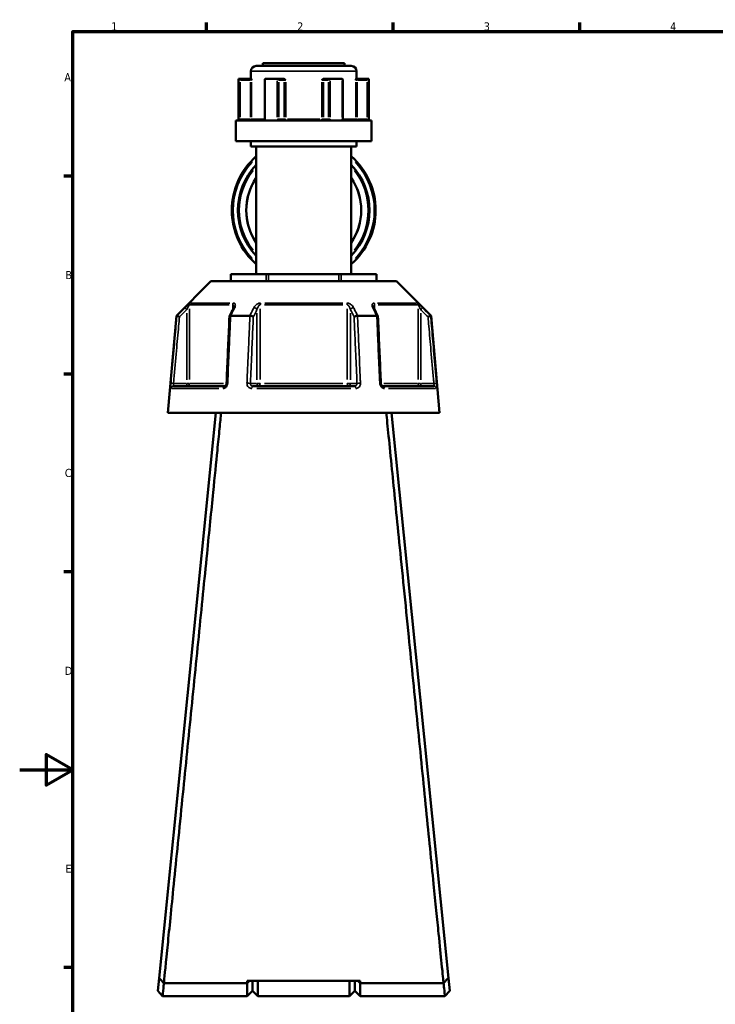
# Model space of a CAD drawing. Header units: millimetres. Extents: x 0 to 893, y 0 to 988.
# Tile 2 of 20: x 0 to 261, y 209 to 578. Entities that reach past the tile are written whole.
import ezdxf

# ---------------------------------------------------------------- set-up
doc = ezdxf.new("R2010")
doc.units = ezdxf.units.MM
for name, color, linetype, lineweight in [('Border (ANSI)', 7, 'Continuous', 70), ('Visible (ANSI)', 7, 'Continuous', 50), ('Visible Narrow (ANSI)', 7, 'Continuous', 35)]:
    doc.layers.add(name, color=color, linetype=linetype, lineweight=lineweight)
doc.styles.add('Note Text (ANSI)', font='tahoma.ttf')

# ---------------------------------------------------------------- blocks, each defined once
blk = doc.blocks.new('Borders Default Border')
at = {"layer": 'Border (ANSI)'}
for p, q in [((70.08, 574), (70.08, 577.45)), ((140.17, 574), (140.17, 577.45)), ((210.25, 574), (210.25, 577.45)), ((20, 519.75), (16.55, 519.75)), ((20, 445.5), (16.55, 445.5)), ((20, 371.25), (16.55, 371.25)), ((20, 222.75), (16.55, 222.75))]:
    blk.add_line(p, q, dxfattribs=at)
at = {"layer": 'Border (ANSI)', "flags": 128}
for points in [[(20, 20), (20, 574), (821, 574), (821, 20), (20, 20)], [(0, 297), (20, 297), (10, 302.77), (10, 291.23), (20, 297)]]:
    blk.add_lwpolyline(points, dxfattribs=at)
at = {"layer": 'Border (ANSI)', "char_height": 3.05, "attachment_point": 7, "style": 'Note Text (ANSI)'}
for s, insert in [('1', (34.35, 574.4)), ('2', (104.2, 574.4)), ('3', (174.26, 574.34)), ('4', (244.23, 574.4)), ('A', (16.78, 555.35)), ('B', (17.15, 481.1)), ('C', (16.95, 406.8)), ('D', (16.96, 332.6)), ('E', (17.21, 258.35))]:
    blk.add_mtext(s, dxfattribs=dict(at, insert=insert))

msp = doc.modelspace()

# ---------------------------------------------------------------- linework, layer by layer
at = {"layer": 'Visible (ANSI)'}
for p, q in [((91.338, 562.08), (121.938, 562.08)), ((91.338, 562.08), (91.338, 561.08)), ((121.938, 562.08), (121.938, 561.08)), ((86.788, 559.08), (86.788, 556.28)), ((88.788, 561.08), (124.488, 561.08)), ((126.488, 559.08), (126.488, 556.28)), ((82.138, 556.28), (82.272, 556.28)), ((82.138, 556.28), (82.138, 540.68)), ((86.602, 556.28), (82.272, 556.28)), ((82.278, 556.277), (82.775, 555.78)), ((86.963, 556.28), (86.602, 556.28)), ((91.989, 556.03), (91.989, 541.18)), ((92.238, 556.28), (96.672, 556.28)), ((98.837, 556.28), (96.672, 556.28)), ((99.076, 556.28), (98.837, 556.28)), ((114.439, 556.28), (114.2, 556.28)), ((116.604, 556.28), (114.439, 556.28)), ((116.604, 556.28), (121.038, 556.28)), ((121.287, 541.18), (121.287, 556.03)), ((126.674, 556.28), (126.313, 556.28)), ((131.004, 556.28), (126.674, 556.28)), ((130.501, 555.78), (130.998, 556.277)), ((131.004, 556.28), (131.138, 556.28)), ((131.138, 556.28), (131.138, 540.68)), ((81.138, 540.68), (132.138, 540.68)), ((81.138, 540.68), (81.138, 532.88)), ((132.138, 540.68), (132.138, 532.88)), ((81.138, 532.88), (132.138, 532.88)), ((86.788, 532.88), (86.788, 530.88)), ((126.488, 532.88), (126.488, 530.88)), ((86.788, 530.88), (126.488, 530.88)), ((88.788, 530.88), (88.788, 482.98)), ((124.488, 530.88), (124.488, 482.98)), ((71.823, 480.38), (58.823, 467.38)), ((71.823, 480.38), (141.453, 480.38)), ((79.253, 482.98), (79.387, 482.98)), ((79.253, 480.38), (79.253, 482.98)), ((79.387, 482.98), (92.579, 482.98)), ((92.579, 482.98), (93.445, 482.98)), ((93.445, 482.98), (119.831, 482.98)), ((119.831, 482.98), (120.697, 482.98)), ((120.697, 482.98), (133.889, 482.98)), ((133.889, 482.98), (134.023, 482.98)), ((134.023, 482.98), (134.023, 480.38)), ((141.453, 480.38), (154.453, 467.38)), ((58.823, 467.38), (55.638, 430.98)), ((58.823, 467.38), (59.004, 467.38)), ((79.217, 467.38), (86.425, 467.38)), ((126.851, 467.38), (134.059, 467.38)), ((154.272, 467.38), (154.453, 467.38)), ((154.453, 467.38), (157.638, 430.98)), ((57.809, 440.98), (76.941, 440.98)), ((87.506, 440.98), (125.77, 440.98)), ((136.335, 440.98), (155.467, 440.98)), ((73.638, 430.98), (52.318, 218.849)), ((55.638, 430.98), (157.638, 430.98)), ((160.958, 218.849), (139.638, 430.98)), ((52.318, 218.849), (51.838, 214.071)), ((161.438, 214.071), (160.958, 218.849)), ((54.127, 216.946), (54.127, 216.945)), ((85.388, 216.946), (54.133, 216.946)), ((127.888, 217.806), (85.388, 217.806)), ((86.287, 217.806), (85.388, 216.946)), ((85.388, 216.946), (85.388, 217.806)), ((85.388, 212.08), (85.388, 216.946)), ((87.388, 217.806), (87.388, 214.08)), ((87.388, 214.08), (87.388, 217.806)), ((89.388, 217.806), (89.388, 212.08)), ((123.888, 212.08), (123.888, 217.806)), ((125.888, 214.08), (125.888, 217.806)), ((125.888, 217.806), (125.888, 214.08)), ((127.888, 216.946), (126.989, 217.806)), ((127.888, 217.806), (127.888, 216.946)), ((127.888, 216.946), (127.888, 212.08)), ((159.143, 216.946), (127.888, 216.946)), ((159.149, 216.945), (159.149, 216.946)), ((53.638, 212.08), (51.838, 214.07)), ((53.638, 212.08), (85.388, 212.08)), ((87.388, 214.08), (85.388, 212.08)), ((87.388, 214.08), (89.388, 212.08)), ((89.388, 212.08), (123.888, 212.08)), ((125.888, 214.08), (123.888, 212.08)), ((125.888, 214.08), (127.888, 212.08)), ((127.888, 212.08), (159.638, 212.08)), ((161.438, 214.07), (159.638, 212.08))]:
    msp.add_line(p, q, dxfattribs=at)
for centre, radius, start, end in [((88.788, 559.08), 2, 90, 180), ((124.488, 559.08), 2, 0, 90), ((106.638, 506.93), 27, 131.38467, 228.61533), ((106.638, 506.93), 27, 311.38467, 48.61533), ((106.638, 506.93), 24.689, 136.30256, 223.69744), ((106.638, 506.93), 24.689, 316.30256, 43.69744), ((106.638, 506.93), 21.6, 145.72956, 214.27044), ((106.638, 506.93), 21.6, 325.72956, 34.27044)]:
    msp.add_arc(centre, radius, start, end, dxfattribs=at)
for centre, major_axis, ratio, start_param, end_param in [((92.489, 555.78), (-0.433, 0.433), 0.5773503, 5.8664565, 6.8067841), ((96.923, 555.78), (0.433, -0.433), 0.5773503, 1.0471976, 2.5111239), ((116.353, 555.78), (-0.433, -0.433), 0.5773503, 3.7720614, 5.2359878), ((120.787, 555.78), (0.433, 0.433), 0.5773503, 5.7595865, 6.6999141), ((6000.816, -11004.012), (197.434, -16192.869), 0.5090208, 3.9187026, 3.9189559), ((-5713.838, -10859.456), (195.814, 15988.843), 0.5090604, 5.5058481, 5.5061046)]:
    msp.add_ellipse(centre, major_axis=major_axis, ratio=ratio, start_param=start_param, end_param=end_param, dxfattribs=at)
for points in [[(82.272, 556.28), (82.274, 556.28), (82.276, 556.279), (82.278, 556.277)], [(92.195, 556.277), (92.209, 556.279), (92.224, 556.28), (92.238, 556.28)], [(96.672, 556.28), (96.688, 556.28), (96.705, 556.279), (96.721, 556.277)], [(116.555, 556.277), (116.571, 556.279), (116.588, 556.28), (116.604, 556.28)], [(121.038, 556.28), (121.052, 556.28), (121.067, 556.279), (121.081, 556.277)], [(130.998, 556.277), (131, 556.279), (131.002, 556.28), (131.004, 556.28)], [(59.004, 467.38), (59.005, 467.38), (59.006, 467.38), (59.006, 467.379)], [(79.196, 467.379), (79.203, 467.38), (79.21, 467.38), (79.217, 467.38)], [(86.425, 467.38), (86.433, 467.38), (86.441, 467.38), (86.448, 467.379)], [(126.828, 467.379), (126.835, 467.38), (126.843, 467.38), (126.851, 467.38)], [(134.059, 467.38), (134.066, 467.38), (134.073, 467.38), (134.08, 467.379)], [(154.27, 467.379), (154.27, 467.38), (154.271, 467.38), (154.272, 467.38)], [(54.133, 216.946), (54.131, 216.946), (54.129, 216.946), (54.127, 216.945)], [(159.149, 216.945), (159.147, 216.946), (159.145, 216.946), (159.143, 216.946)]]:
    msp.add_open_spline(points, degree=3, dxfattribs=at)
for points, knots in [([(86.963, 556.28), (86.974, 556.28), (86.986, 556.263), (87.014, 556.194), (87.028, 556.133), (87.059, 555.988), (87.075, 555.888), (87.094, 555.781), (87.094, 555.781), (87.094, 555.78)], [0.236796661, 0.236796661, 0.236796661, 0.236796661, 0.258427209, 0.258427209, 0.288047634, 0.288047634, 0.330048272, 0.330048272, 0.330344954, 0.330344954, 0.330344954, 0.330344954]), ([(99.076, 556.28), (99.155, 556.28), (99.233, 556.263), (99.411, 556.194), (99.501, 556.133), (99.679, 555.988), (99.773, 555.888), (99.872, 555.781), (99.873, 555.781), (99.873, 555.78)], [0.236796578, 0.236796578, 0.236796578, 0.236796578, 0.258427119, 0.258427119, 0.288047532, 0.288047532, 0.33004816, 0.33004816, 0.330344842, 0.330344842, 0.330344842, 0.330344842]), ([(113.403, 555.78), (113.403, 555.781), (113.404, 555.781), (113.503, 555.888), (113.597, 555.988), (113.775, 556.133), (113.865, 556.194), (114.043, 556.263), (114.121, 556.28), (114.2, 556.28)], [-0.000316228, -0.000316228, -0.000316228, -0.000316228, 0, 0, 0.044767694, 0.044767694, 0.076339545, 0.076339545, 0.099395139, 0.099395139, 0.099395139, 0.099395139]), ([(126.182, 555.78), (126.182, 555.781), (126.182, 555.781), (126.201, 555.888), (126.217, 555.988), (126.248, 556.133), (126.262, 556.194), (126.29, 556.263), (126.302, 556.28), (126.313, 556.28)], [-0.000316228, -0.000316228, -0.000316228, -0.000316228, 0, 0, 0.044767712, 0.044767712, 0.076339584, 0.076339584, 0.099395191, 0.099395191, 0.099395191, 0.099395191]), ([(91.688, 540.68), (91.704, 540.68), (91.722, 540.683), (91.766, 540.701), (91.793, 540.716), (91.846, 540.764), (91.872, 540.795), (91.918, 540.867), (91.937, 540.908), (91.967, 540.996), (91.978, 541.043), (91.988, 541.121), (91.989, 541.15), (91.989, 541.18)], [0.15574903, 0.15574903, 0.15574903, 0.15574903, 0.18730041, 0.18730041, 0.21885178, 0.21885178, 0.24759391, 0.24759391, 0.27342656, 0.27342656, 0.2985113, 0.2985113, 0.31350591, 0.31350591, 0.31350591, 0.31350591]), ([(121.287, 541.18), (121.287, 541.131), (121.292, 541.082), (121.311, 540.988), (121.325, 540.944), (121.36, 540.864), (121.381, 540.828), (121.427, 540.768), (121.451, 540.744), (121.499, 540.706), (121.523, 540.694), (121.56, 540.682), (121.575, 540.68), (121.588, 540.68)], [0.631886, 0.631886, 0.631886, 0.631886, 0.65674575, 0.65674575, 0.68167517, 0.68167517, 0.70694048, 0.70694048, 0.73333976, 0.73333976, 0.76349458, 0.76349458, 0.78964289, 0.78964289, 0.78964289, 0.78964289]), ([(80.391, 470.631), (80.391, 470.617), (80.39, 470.596), (80.384, 470.546), (80.378, 470.516), (80.363, 470.45), (80.353, 470.413), (80.327, 470.334), (80.311, 470.292), (80.274, 470.204), (80.253, 470.158), (80.229, 470.11)], [0.20265986, 0.20265986, 0.20265986, 0.20265986, 0.23121109, 0.23121109, 0.25976233, 0.25976233, 0.28831356, 0.28831356, 0.3168648, 0.3168648, 0.34541603, 0.34541603, 0.34541603, 0.34541603]), ([(133.047, 470.11), (133.023, 470.158), (133.002, 470.204), (132.965, 470.292), (132.949, 470.334), (132.923, 470.413), (132.913, 470.45), (132.898, 470.516), (132.892, 470.546), (132.886, 470.596), (132.885, 470.617), (132.885, 470.631)], [0, 0, 0, 0, 0.02855139, 0.02855139, 0.05710278, 0.05710278, 0.08565416, 0.08565416, 0.11420555, 0.11420555, 0.14275694, 0.14275694, 0.14275694, 0.14275694]), ([(59.967, 466.93), (59.965, 466.931), (59.964, 466.932), (59.844, 466.988), (59.726, 467.043), (59.506, 467.146), (59.404, 467.194), (59.227, 467.276), (59.154, 467.31), (59.049, 467.36), (59.017, 467.375), (59.006, 467.379)], [-0.15367829, -0.15367829, -0.15367829, -0.15367829, -0.15320302, -0.15320302, -0.11407622, -0.11407622, -0.07545867, -0.07545867, -0.03695852, -0.03695852, 0, 0, 0, 0]), ([(78.761, 467.156), (78.687, 465.481), (78.614, 463.805), (78.466, 460.454), (78.393, 458.779), (78.246, 455.428), (78.172, 453.752), (78.025, 450.401), (77.951, 448.726), (77.804, 445.375), (77.731, 443.699), (77.657, 442.024)], [0.5667474, 0.5667474, 0.5667474, 0.5667474, 1.0713319, 1.0713319, 1.5759164, 1.5759164, 2.0805009, 2.0805009, 2.5850854, 2.5850854, 3.0896699, 3.0896699, 3.0896699, 3.0896699]), ([(79.196, 467.379), (79.095, 467.375), (79.008, 467.36), (78.867, 467.31), (78.816, 467.276), (78.771, 467.211), (78.762, 467.184), (78.761, 467.156)], [-0.153560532, -0.153560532, -0.153560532, -0.153560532, -0.11651574, -0.11651574, -0.077925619, -0.077925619, -0.05525599, -0.05525599, -0.05525599, -0.05525599]), ([(87.719, 466.93), (87.718, 466.931), (87.718, 466.932), (87.657, 466.988), (87.578, 467.043), (87.39, 467.146), (87.283, 467.194), (87.049, 467.276), (86.925, 467.31), (86.679, 467.36), (86.56, 467.375), (86.448, 467.379)], [-0.15367829, -0.15367829, -0.15367829, -0.15367829, -0.15320316, -0.15320316, -0.11407628, -0.11407628, -0.07545892, -0.07545892, -0.03695858, -0.03695858, 0, 0, 0, 0]), ([(126.828, 467.379), (126.716, 467.375), (126.597, 467.36), (126.351, 467.31), (126.227, 467.276), (125.993, 467.194), (125.886, 467.146), (125.698, 467.043), (125.619, 466.988), (125.558, 466.932), (125.558, 466.931), (125.557, 466.93)], [-0.15356055, -0.15356055, -0.15356055, -0.15356055, -0.11651575, -0.11651575, -0.0779256, -0.0779256, -0.03921815, -0.03921815, 0, 0, 0.00047625, 0.00047625, 0.00047625, 0.00047625]), ([(134.515, 467.156), (134.514, 467.184), (134.505, 467.211), (134.46, 467.276), (134.409, 467.31), (134.268, 467.36), (134.181, 467.375), (134.08, 467.379)], [-0.098075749, -0.098075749, -0.098075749, -0.098075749, -0.075458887, -0.075458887, -0.036958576, -0.036958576, 0, 0, 0, 0]), ([(135.619, 442.024), (135.545, 443.699), (135.472, 445.375), (135.325, 448.726), (135.251, 450.401), (135.104, 453.752), (135.03, 455.428), (134.883, 458.779), (134.81, 460.454), (134.662, 463.805), (134.589, 465.481), (134.515, 467.156)], [1.2046153, 1.2046153, 1.2046153, 1.2046153, 1.7091998, 1.7091998, 2.2137843, 2.2137843, 2.7183688, 2.7183688, 3.2229534, 3.2229534, 3.7275379, 3.7275379, 3.7275379, 3.7275379]), ([(154.27, 467.379), (154.259, 467.375), (154.227, 467.36), (154.122, 467.31), (154.049, 467.276), (153.872, 467.194), (153.77, 467.146), (153.55, 467.043), (153.432, 466.988), (153.312, 466.932), (153.311, 466.931), (153.309, 466.93)], [-0.15356042, -0.15356042, -0.15356042, -0.15356042, -0.11651568, -0.11651568, -0.07792572, -0.07792572, -0.03921808, -0.03921808, 0, 0, 0.00047638, 0.00047638, 0.00047638, 0.00047638]), ([(77.657, 442.024), (77.653, 441.925), (77.638, 441.824), (77.589, 441.633), (77.555, 441.542), (77.473, 441.378), (77.426, 441.304), (77.325, 441.179), (77.271, 441.128), (77.164, 441.048), (77.112, 441.021), (77.017, 440.986), (76.976, 440.98), (76.941, 440.98)], [0, 0, 0, 0, 0.05067005, 0.05067005, 0.10084685, 0.10084685, 0.1507669, 0.1507669, 0.20138762, 0.20138762, 0.25586434, 0.25586434, 0.31481094, 0.31481094, 0.31481094, 0.31481094]), ([(136.335, 440.98), (136.298, 440.98), (136.253, 440.987), (136.146, 441.029), (136.083, 441.065), (135.963, 441.167), (135.908, 441.228), (135.808, 441.37), (135.763, 441.45), (135.69, 441.624), (135.662, 441.718), (135.63, 441.884), (135.622, 441.954), (135.619, 442.024)], [0, 0, 0, 0, 0.06296271, 0.06296271, 0.12592542, 0.12592542, 0.17893056, 0.17893056, 0.22915943, 0.22915943, 0.27910739, 0.27910739, 0.31481354, 0.31481354, 0.31481354, 0.31481354]), ([(54.127, 216.946), (54.261, 218.272), (54.682, 222.458), (55.917, 234.724), (56.646, 241.972), (58.434, 259.736), (59.511, 270.438), (61.694, 292.146), (62.778, 302.929), (63.882, 313.909), (64.434, 319.398), (64.99, 324.936), (66.101, 335.984), (66.654, 341.493), (67.746, 352.358), (68.284, 357.714), (69.332, 368.15), (69.842, 373.23), (70.75, 382.266), (71.152, 386.276), (71.923, 393.948), (72.29, 397.61), (73.227, 406.945), (73.757, 412.229), (74.52, 419.83), (74.793, 422.548), (75.269, 427.293), (75.472, 429.32), (75.639, 430.98)], [-3.0493207, -3.0493207, -3.0493207, -3.0493207, -2.6553113, -2.6553113, -2.3311953, -2.3311953, -1.9849979, -1.9849979, -1.6835247, -1.6835247, -1.6835247, -1.5327882, -1.5327882, -1.3820516, -1.3820516, -1.231315, -1.231315, -1.0805784, -1.0805784, -0.9524523, -0.9524523, -0.8243262, -0.8243262, -0.6065119, -0.6065119, -0.4617515, -0.4617515, -0.3169911, -0.3169911, -0.3169911, -0.3169911]), ([(137.637, 430.98), (138.093, 426.44), (138.826, 419.127), (140.562, 401.833), (141.489, 392.597), (143.613, 371.445), (144.824, 359.391), (147.168, 336.061), (148.29, 324.888), (149.394, 313.909), (149.946, 308.419), (150.493, 302.978), (151.565, 292.315), (152.09, 287.094), (153.106, 276.989), (153.598, 272.106), (154.535, 262.788), (154.981, 258.353), (155.756, 250.655), (156.092, 247.316), (156.719, 241.088), (157.009, 238.199), (157.727, 231.071), (158.106, 227.302), (158.608, 222.323), (158.773, 220.678), (159.018, 218.248), (159.101, 217.418), (159.149, 216.946)], [0.3169911, 0.3169911, 0.3169911, 0.3169911, 0.712874, 0.712874, 1.036181, 1.036181, 1.3820516, 1.3820516, 1.6835247, 1.6835247, 1.6835247, 1.8342613, 1.8342613, 1.9849979, 1.9849979, 2.1357345, 2.1357345, 2.286471, 2.286471, 2.4145971, 2.4145971, 2.5427232, 2.5427232, 2.7605376, 2.7605376, 2.9091478, 2.9091478, 3.0493207, 3.0493207, 3.0493207, 3.0493207]), ([(54.127, 216.945), (53.826, 217.262), (53.525, 217.579), (52.922, 218.213), (52.62, 218.532), (52.318, 218.849)], [-0.28323159, -0.28323159, -0.28323159, -0.28323159, -0.14242531, -0.14242531, 0, 0, 0, 0]), ([(160.958, 218.849), (160.658, 218.534), (160.357, 218.217), (159.755, 217.583), (159.452, 217.264), (159.149, 216.945)], [-0.28321923, -0.28321923, -0.28321923, -0.28321923, -0.14163621, -0.14163621, 0, 0, 0, 0]), ([(53.638, 212.081), (53.638, 212.081), (53.643, 212.128), (53.688, 212.572), (53.788, 213.551), (53.997, 215.604), (54.062, 216.246), (54.133, 216.946)], [3.14159265, 3.14159265, 3.14159265, 3.14159265, 3.29369875, 3.29369875, 3.8407027, 3.8407027, 4.05045073, 4.05045073, 4.05045073, 4.05045073]), ([(159.143, 216.946), (159.214, 216.246), (159.279, 215.604), (159.488, 213.551), (159.588, 212.572), (159.633, 212.128), (159.638, 212.081), (159.638, 212.081)], [-4.05045073, -4.05045073, -4.05045073, -4.05045073, -3.8407027, -3.8407027, -3.29369875, -3.29369875, -3.14159265, -3.14159265, -3.14159265, -3.14159265])]:
    msp.add_open_spline(points, degree=3, knots=knots, dxfattribs=at)
at = {"layer": 'Visible Narrow (ANSI)'}
for p, q in [((126.244, 559.08), (87.032, 559.08)), ((82.278, 555.522), (82.278, 541.935)), ((82.775, 541.91), (82.775, 555.05)), ((82.966, 555.78), (86.41, 555.78)), ((86.602, 556.278), (86.602, 555.819)), ((86.602, 555.05), (86.602, 541.91)), ((86.637, 555.78), (87.087, 555.78)), ((87.094, 541.91), (87.094, 555.05)), ((92.195, 541.935), (92.195, 555.522)), ((96.721, 555.522), (96.721, 541.935)), ((97.356, 541.91), (97.356, 555.05)), ((97.452, 555.78), (99.174, 555.78)), ((99.27, 555.05), (99.27, 541.91)), ((99.288, 555.78), (99.84, 555.78)), ((99.873, 541.91), (99.873, 555.05)), ((113.403, 555.05), (113.403, 541.91)), ((113.436, 555.78), (113.988, 555.78)), ((114.006, 541.91), (114.006, 555.05)), ((114.102, 555.78), (115.824, 555.78)), ((115.919, 555.05), (115.919, 541.91)), ((116.555, 541.935), (116.555, 555.522)), ((121.081, 555.522), (121.081, 541.935)), ((126.182, 555.05), (126.182, 541.91)), ((126.189, 555.78), (126.639, 555.78)), ((126.674, 555.819), (126.674, 556.278)), ((126.674, 541.91), (126.674, 555.05)), ((126.866, 555.78), (130.31, 555.78)), ((130.501, 555.05), (130.501, 541.91)), ((130.998, 541.935), (130.998, 555.522)), ((82.738, 541.18), (82.283, 541.18)), ((86.41, 541.18), (82.966, 541.18)), ((86.602, 541.141), (86.602, 540.681)), ((87.087, 541.18), (86.637, 541.18)), ((87.2, 541.18), (91.617, 541.18)), ((92.176, 541.18), (91.99, 541.18)), ((97.337, 541.18), (96.755, 541.18)), ((99.174, 541.18), (97.452, 541.18)), ((99.84, 541.18), (99.288, 541.18)), ((100.526, 541.18), (112.75, 541.18)), ((113.988, 541.18), (113.436, 541.18)), ((115.824, 541.18), (114.102, 541.18)), ((116.521, 541.18), (115.939, 541.18)), ((121.286, 541.18), (121.1, 541.18)), ((121.659, 541.18), (126.076, 541.18)), ((126.639, 541.18), (126.189, 541.18)), ((126.674, 540.681), (126.674, 541.141)), ((130.31, 541.18), (126.866, 541.18)), ((130.993, 541.18), (130.538, 541.18)), ((79.387, 480.51), (79.387, 482.85)), ((92.579, 482.85), (92.579, 480.51)), ((93.445, 480.51), (93.445, 482.85)), ((119.831, 482.85), (119.831, 480.51)), ((120.697, 480.51), (120.697, 482.85)), ((133.889, 482.85), (133.889, 480.51)), ((62.011, 470.363), (62.656, 469.715)), ((63.7, 443.452), (63.7, 469.959)), ((78.707, 471.431), (63.962, 471.431)), ((64.25, 472.138), (78.895, 472.138)), ((80.005, 471.343), (80.005, 469.753)), ((90.333, 443.452), (90.333, 469.959)), ((121.383, 471.431), (91.893, 471.431)), ((91.993, 472.138), (121.283, 472.138)), ((122.943, 469.959), (122.943, 443.452)), ((133.271, 469.753), (133.271, 471.343)), ((134.381, 472.138), (149.026, 472.138)), ((149.314, 471.431), (134.569, 471.431)), ((149.576, 469.959), (149.576, 443.452)), ((150.62, 469.715), (151.265, 470.363)), ((62.71, 468.278), (62.71, 443.364)), ((89.09, 468.278), (89.09, 443.364)), ((124.186, 443.364), (124.186, 468.278)), ((150.566, 443.364), (150.566, 468.278)), ((57.702, 441.986), (56.792, 442.066)), ((74.765, 440.067), (57.108, 440.067)), ((62.463, 441.98), (58.023, 441.98)), ((62.71, 441.901), (62.71, 440.983)), ((63.688, 441.98), (62.781, 441.98)), ((63.935, 441.98), (76.544, 441.98)), ((88.967, 441.98), (86.747, 441.98)), ((124.295, 440.067), (88.981, 440.067)), ((90.265, 441.98), (89.128, 441.98)), ((91.893, 441.98), (121.383, 441.98)), ((124.148, 441.98), (123.011, 441.98)), ((126.529, 441.98), (124.309, 441.98)), ((136.732, 441.98), (149.341, 441.98)), ((156.168, 440.067), (138.511, 440.067)), ((150.495, 441.98), (149.588, 441.98)), ((150.566, 440.983), (150.566, 441.901)), ((155.253, 441.98), (150.813, 441.98)), ((156.484, 442.066), (155.574, 441.986))]:
    msp.add_line(p, q, dxfattribs=at)
for radius, start, end in [(26.5, 137.10992, 222.89008), (26.5, 317.10992, 42.89008), (24.189, 141.80082, 218.19918), (24.189, 321.80082, 38.19918), (21.454, 149.67705, 210.32295), (21.454, 329.67705, 30.32295)]:
    msp.add_arc((106.638, 506.93), radius, start, end, dxfattribs=at)
for centre, major_axis, ratio, start_param, end_param in [((98.837, 555.78), (0, 0.5), 0.8660254, 4.7909288, 6.2046455), ((114.439, 555.78), (0, 0.5), 0.8660254, 0.0785398, 1.4922565), ((86.602, 541.18), (0, -0.5), 0.9845793, 0.0785398, 1.4922565), ((99.703, 541.18), (0, -0.5), 0.8660254, 4.7909288, 6.2046455), ((99.703, 541.18), (0, -0.5), 0.3407884, 0.0785398, 1.4922565), ((113.573, 541.18), (0, -0.5), 0.3407884, 4.7909288, 6.2046455), ((113.573, 541.18), (0, -0.5), 0.8660254, 0.0785398, 1.4922565), ((126.674, 541.18), (0, -0.5), 0.9845793, 4.7909288, 6.2046455), ((64.69, 471.431), (0, -1), 0.9904959, 3.9662607, 4.6731191), ((80.62, 471.431), (0, 1), 0.6143631, 0.8246681, 1.5315264), ((81.123, 469.662), (-0.894, 0.449), 0.6136988, 5.5048942, 6.2422226), ((88.224, 469.662), (-0.894, 0.449), 0.6136988, 3.9026286, 5.2571626), ((90.709, 471.431), (0, -1), 0.3761328, 3.9662607, 4.6731191), ((122.567, 471.431), (0, 1), 0.3761328, 4.7516589, 5.4585172), ((125.052, 469.662), (-0.894, -0.449), 0.6136988, 4.1676154, 5.5221494), ((132.153, 469.662), (0.894, 0.449), 0.6136988, 0.0409627, 0.7782911), ((132.656, 471.431), (0, -1), 0.6143631, 1.6100662, 2.3169246), ((148.585, 471.431), (0, 1), 0.9904959, 4.7516589, 5.4585172), ((57.809, 439.98), (0, 1), 0.992287, 0.0741765, 1.4093534), ((62.71, 441.98), (0, -1), 0.9904959, 0.0785398, 1.4922565), ((76.941, 439.98), (0, 1), 0.6034974, 0.0741765, 1.4093534), ((78.656, 441.98), (-0.999, 0.044), 0.0757423, 5.369153, 6.2350783), ((85.758, 441.98), (0.999, -0.044), 0.0757423, 0.5996329, 1.9382948), ((87.506, 439.98), (0, 1), 0.3887896, 0.0741765, 1.4093534), ((89.957, 441.98), (0, -1), 0.8660254, 4.7909288, 6.2046455), ((89.957, 441.98), (0, -1), 0.3761328, 0.0785398, 1.4922565), ((123.319, 441.98), (0, -1), 0.3761328, 4.7909288, 6.2046455), ((123.319, 441.98), (0, -1), 0.8660254, 0.0785398, 1.4922565), ((125.77, 439.98), (0, 1), 0.3887896, 4.8738319, 6.2090088), ((127.518, 441.98), (0.999, 0.044), 0.0757423, 1.2032978, 2.5419597), ((134.62, 441.98), (0.999, 0.044), 0.0757423, 0.048107, 0.9140323), ((136.335, 439.98), (0, 1), 0.6034974, 4.8738319, 6.2090088), ((150.566, 441.98), (0, -1), 0.9904959, 4.7909288, 6.2046455), ((155.467, 439.98), (0, 1), 0.992287, 4.8738319, 6.2090088)]:
    msp.add_ellipse(centre, major_axis=major_axis, ratio=ratio, start_param=start_param, end_param=end_param, dxfattribs=at)
for points, knots in [([(82.278, 541.18), (82.278, 541.115), (82.278, 541.051), (82.282, 540.886), (82.286, 540.788), (82.292, 540.692), (82.292, 540.686), (82.293, 540.68)], [0.631886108, 0.631886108, 0.631886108, 0.631886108, 0.651250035, 0.651250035, 0.682232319, 0.682232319, 0.684271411, 0.684271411, 0.684271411, 0.684271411]), ([(82.903, 540.68), (82.896, 540.68), (82.889, 540.682), (82.858, 540.698), (82.836, 540.733), (82.806, 540.828), (82.796, 540.88), (82.783, 540.984), (82.779, 541.033), (82.776, 541.115), (82.775, 541.148), (82.775, 541.18)], [-0.78964304, -0.78964304, -0.78964304, -0.78964304, -0.77486935, -0.77486935, -0.72250929, -0.72250929, -0.68223232, -0.68223232, -0.65125004, -0.65125004, -0.63188611, -0.63188611, -0.63188611, -0.63188611]), ([(92.084, 540.68), (92.116, 540.747), (92.141, 540.818), (92.183, 540.985), (92.195, 541.083), (92.195, 541.18)], [0.261120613, 0.261120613, 0.261120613, 0.261120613, 0.28428582, 0.28428582, 0.313505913, 0.313505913, 0.313505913, 0.313505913]), ([(96.721, 541.18), (96.721, 541.115), (96.727, 541.051), (96.757, 540.886), (96.791, 540.788), (96.841, 540.692), (96.844, 540.686), (96.847, 540.68)], [0.63188605, 0.63188605, 0.63188605, 0.63188605, 0.651253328, 0.651253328, 0.682240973, 0.682240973, 0.684271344, 0.684271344, 0.684271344, 0.684271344]), ([(97.854, 540.68), (97.829, 540.68), (97.804, 540.682), (97.694, 540.698), (97.612, 540.733), (97.492, 540.828), (97.449, 540.88), (97.393, 540.984), (97.375, 541.033), (97.36, 541.115), (97.356, 541.148), (97.356, 541.18)], [-0.78964294, -0.78964294, -0.78964294, -0.78964294, -0.77489403, -0.77489403, -0.72252491, -0.72252491, -0.68224097, -0.68224097, -0.65125333, -0.65125333, -0.63188605, -0.63188605, -0.63188605, -0.63188605]), ([(115.919, 541.18), (115.919, 541.148), (115.916, 541.115), (115.901, 541.033), (115.883, 540.984), (115.827, 540.88), (115.784, 540.828), (115.664, 540.733), (115.582, 540.698), (115.472, 540.682), (115.447, 540.68), (115.422, 540.68)], [0, 0, 0, 0, 0.01936722, 0.01936722, 0.05035476, 0.05035476, 0.09063857, 0.09063857, 0.14300752, 0.14300752, 0.15775689, 0.15775689, 0.15775689, 0.15775689]), ([(116.429, 540.68), (116.432, 540.686), (116.435, 540.692), (116.485, 540.788), (116.519, 540.886), (116.549, 541.051), (116.555, 541.115), (116.555, 541.18)], [-0.052385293, -0.052385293, -0.052385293, -0.052385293, -0.05035476, -0.05035476, -0.019367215, -0.019367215, 0, 0, 0, 0]), ([(121.081, 541.18), (121.081, 541.115), (121.087, 541.051), (121.113, 540.886), (121.143, 540.788), (121.187, 540.692), (121.189, 540.686), (121.192, 540.68)], [0.631886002, 0.631886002, 0.631886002, 0.631886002, 0.65125392, 0.65125392, 0.682242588, 0.682242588, 0.684271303, 0.684271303, 0.684271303, 0.684271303]), ([(130.501, 541.18), (130.501, 541.131), (130.5, 541.083), (130.492, 540.961), (130.483, 540.892), (130.454, 540.763), (130.43, 540.711), (130.393, 540.684), (130.383, 540.68), (130.372, 540.68)], [-0.2354349, -0.2354349, -0.2354349, -0.2354349, -0.20621481, -0.20621481, -0.15946266, -0.15946266, -0.09868487, -0.09868487, -0.07767797, -0.07767797, -0.07767797, -0.07767797]), ([(130.983, 540.68), (130.988, 540.747), (130.991, 540.818), (130.997, 540.985), (130.998, 541.083), (130.998, 541.18)], [0.183049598, 0.183049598, 0.183049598, 0.183049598, 0.206214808, 0.206214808, 0.235434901, 0.235434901, 0.235434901, 0.235434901]), ([(62.005, 470.369), (61.774, 470.138), (61.542, 469.908), (61.311, 469.677), (60.542, 468.911), (59.773, 468.146), (59.004, 467.38)], [-0.97913562, -0.97913562, -0.97913562, -0.97913562, -0.88109764, -0.88109764, -0.88109764, -0.55558139, -0.55558139, -0.55558139, -0.55558139]), ([(59.967, 466.93), (60.649, 467.61), (61.332, 468.29), (62.015, 468.97), (62.246, 469.201), (62.478, 469.431), (62.71, 469.662)], [0.59204817, 0.59204817, 0.59204817, 0.59204817, 0.88109764, 0.88109764, 0.88109764, 0.97913562, 0.97913562, 0.97913562, 0.97913562]), ([(63.99, 472.138), (63.958, 472.138), (63.885, 472.095), (63.554, 471.845), (63.198, 471.521), (62.563, 470.919), (62.283, 470.645), (62.005, 470.369)], [-0.34541645, -0.34541645, -0.34541645, -0.34541645, -0.27620858, -0.27620858, -0.11734182, -0.11734182, 0, 0, 0, 0]), ([(62.71, 469.662), (62.848, 469.938), (62.988, 470.212), (63.305, 470.814), (63.483, 471.138), (63.648, 471.388), (63.684, 471.431), (63.7, 471.431)], [0, 0, 0, 0, 0.11734182, 0.11734182, 0.27620858, 0.27620858, 0.34541645, 0.34541645, 0.34541645, 0.34541645]), ([(79.217, 467.38), (79.6, 468.146), (79.984, 468.911), (80.367, 469.677), (80.483, 469.907), (80.599, 470.138), (80.714, 470.369)], [-2.08568395, -2.08568395, -2.08568395, -2.08568395, -1.76020575, -1.76020575, -1.76020575, -1.66212972, -1.66212972, -1.66212972, -1.66212972]), ([(80.005, 471.431), (80.039, 471.431), (80.072, 471.425), (80.15, 471.395), (80.192, 471.363), (80.276, 471.259), (80.312, 471.179), (80.362, 471.002), (80.377, 470.906), (80.389, 470.748), (80.391, 470.69), (80.391, 470.631)], [0, 0, 0, 0, 0.02585168, 0.02585168, 0.06721438, 0.06721438, 0.12288915, 0.12288915, 0.17445287, 0.17445287, 0.20265986, 0.20265986, 0.20265986, 0.20265986]), ([(80.714, 470.369), (80.825, 470.59), (80.904, 470.809), (80.98, 471.192), (80.988, 471.359), (80.946, 471.613), (80.915, 471.709), (80.812, 471.886), (80.737, 471.966), (80.566, 472.07), (80.479, 472.102), (80.32, 472.132), (80.254, 472.138), (80.185, 472.138)], [-0.34541603, -0.34541603, -0.34541603, -0.34541603, -0.25141662, -0.25141662, -0.17445287, -0.17445287, -0.12288915, -0.12288915, -0.06721438, -0.06721438, -0.02585168, -0.02585168, 0, 0, 0, 0]), ([(87.929, 470.369), (87.813, 470.138), (87.697, 469.908), (87.581, 469.677), (87.196, 468.911), (86.81, 468.146), (86.425, 467.38)], [-2.95876341, -2.95876341, -2.95876341, -2.95876341, -2.8607281, -2.8607281, -2.8607281, -2.53520917, -2.53520917, -2.53520917, -2.53520917]), ([(87.719, 466.93), (88.06, 467.61), (88.402, 468.29), (88.743, 468.97), (88.859, 469.201), (88.975, 469.431), (89.09, 469.662)], [2.57167596, 2.57167596, 2.57167596, 2.57167596, 2.8607281, 2.8607281, 2.8607281, 2.95876341, 2.95876341, 2.95876341, 2.95876341]), ([(90.443, 472.138), (90.241, 472.138), (90.026, 472.101), (89.294, 471.866), (88.84, 471.532), (88.259, 470.919), (88.068, 470.645), (87.929, 470.369)], [-0.34541684, -0.34541684, -0.34541684, -0.34541684, -0.28109054, -0.28109054, -0.11734182, -0.11734182, 0, 0, 0, 0]), ([(89.09, 469.662), (89.16, 469.938), (89.254, 470.212), (89.543, 470.825), (89.767, 471.159), (90.128, 471.394), (90.233, 471.431), (90.333, 471.431)], [0, 0, 0, 0, 0.11734182, 0.11734182, 0.28109054, 0.28109054, 0.34541684, 0.34541684, 0.34541684, 0.34541684]), ([(125.347, 470.369), (125.235, 470.59), (125.091, 470.81), (124.767, 471.193), (124.599, 471.359), (124.28, 471.613), (124.142, 471.709), (123.834, 471.886), (123.662, 471.966), (123.352, 472.07), (123.216, 472.102), (122.998, 472.132), (122.914, 472.138), (122.833, 472.138)], [-0.345416, -0.345416, -0.345416, -0.345416, -0.25131567, -0.25131567, -0.17440412, -0.17440412, -0.12292214, -0.12292214, -0.06721438, -0.06721438, -0.02585168, -0.02585168, 0, 0, 0, 0]), ([(122.943, 471.431), (122.983, 471.431), (123.024, 471.425), (123.132, 471.395), (123.199, 471.363), (123.352, 471.259), (123.436, 471.179), (123.588, 471.002), (123.657, 470.906), (123.814, 470.652), (123.898, 470.486), (124.058, 470.103), (124.13, 469.883), (124.186, 469.662)], [0, 0, 0, 0, 0.02585168, 0.02585168, 0.06721438, 0.06721438, 0.12292214, 0.12292214, 0.17440412, 0.17440412, 0.25131567, 0.25131567, 0.345416, 0.345416, 0.345416, 0.345416]), ([(124.186, 469.662), (124.301, 469.431), (124.417, 469.201), (124.533, 468.97), (124.874, 468.29), (125.216, 467.61), (125.557, 466.93)], [1.66212972, 1.66212972, 1.66212972, 1.66212972, 1.76016503, 1.76016503, 1.76016503, 2.04921716, 2.04921716, 2.04921716, 2.04921716]), ([(126.851, 467.38), (126.466, 468.146), (126.08, 468.911), (125.695, 469.677), (125.579, 469.908), (125.463, 470.138), (125.347, 470.369)], [-2.08568395, -2.08568395, -2.08568395, -2.08568395, -1.76016503, -1.76016503, -1.76016503, -1.66212972, -1.66212972, -1.66212972, -1.66212972]), ([(133.091, 472.138), (132.923, 472.138), (132.777, 472.103), (132.358, 471.873), (132.269, 471.536), (132.334, 470.919), (132.424, 470.645), (132.562, 470.369)], [-0.34541683, -0.34541683, -0.34541683, -0.34541683, -0.28278882, -0.28278882, -0.11734182, -0.11734182, 0, 0, 0, 0]), ([(132.562, 470.369), (132.677, 470.138), (132.793, 469.907), (132.909, 469.677), (133.292, 468.911), (133.675, 468.146), (134.059, 467.38)], [-2.71269422, -2.71269422, -2.71269422, -2.71269422, -2.61462465, -2.61462465, -2.61462465, -2.28913999, -2.28913999, -2.28913999, -2.28913999]), ([(132.885, 470.632), (132.885, 470.928), (132.934, 471.192), (133.117, 471.396), (133.188, 471.431), (133.271, 471.431)], [0.14275694, 0.14275694, 0.14275694, 0.14275694, 0.28278882, 0.28278882, 0.34541683, 0.34541683, 0.34541683, 0.34541683]), ([(151.271, 470.369), (151.047, 470.591), (150.822, 470.812), (150.423, 471.195), (150.247, 471.361), (149.971, 471.614), (149.865, 471.709), (149.66, 471.886), (149.563, 471.966), (149.424, 472.07), (149.375, 472.102), (149.316, 472.132), (149.298, 472.138), (149.286, 472.138)], [-0.34541583, -0.34541583, -0.34541583, -0.34541583, -0.25081718, -0.25081718, -0.17415567, -0.17415567, -0.12305037, -0.12305037, -0.06721438, -0.06721438, -0.02585168, -0.02585168, 0, 0, 0, 0]), ([(149.576, 471.431), (149.582, 471.431), (149.591, 471.425), (149.62, 471.395), (149.644, 471.363), (149.714, 471.259), (149.762, 471.179), (149.864, 471.002), (149.917, 470.907), (150.055, 470.654), (150.143, 470.488), (150.342, 470.105), (150.455, 469.884), (150.566, 469.662)], [0, 0, 0, 0, 0.02585168, 0.02585168, 0.06721438, 0.06721438, 0.12305037, 0.12305037, 0.17415567, 0.17415567, 0.25081718, 0.25081718, 0.34541583, 0.34541583, 0.34541583, 0.34541583]), ([(150.566, 469.662), (150.798, 469.431), (151.03, 469.201), (151.261, 468.97), (151.944, 468.29), (152.627, 467.61), (153.309, 466.93)], [1.66212972, 1.66212972, 1.66212972, 1.66212972, 1.76016124, 1.76016124, 1.76016124, 2.04921716, 2.04921716, 2.04921716, 2.04921716]), ([(154.272, 467.38), (153.503, 468.146), (152.734, 468.911), (151.965, 469.677), (151.734, 469.908), (151.502, 470.138), (151.271, 470.369)], [-2.08568394, -2.08568394, -2.08568394, -2.08568394, -1.76016124, -1.76016124, -1.76016124, -1.66212972, -1.66212972, -1.66212972, -1.66212972]), ([(59.006, 467.379), (58.895, 466.117), (58.784, 464.854), (58.403, 460.507), (58.132, 457.422), (57.861, 454.337), (57.547, 450.765), (57.233, 447.193), (56.874, 443.103), (56.829, 442.585), (56.783, 442.067)], [-3.7455892, -3.7455892, -3.7455892, -3.7455892, -3.3653301, -3.3653301, -2.4363748, -2.4363748, -2.4363748, -1.3606158, -1.3606158, -1.2046153, -1.2046153, -1.2046153, -1.2046153]), ([(57.776, 441.98), (57.821, 442.498), (57.867, 443.016), (58.226, 447.106), (58.54, 450.678), (58.853, 454.25), (59.124, 457.335), (59.395, 460.42), (59.766, 464.646), (59.867, 465.788), (59.967, 466.93)], [1.2046153, 1.2046153, 1.2046153, 1.2046153, 1.3606158, 1.3606158, 2.4363748, 2.4363748, 2.4363748, 3.3653301, 3.3653301, 3.709242, 3.709242, 3.709242, 3.709242]), ([(78.088, 442.067), (78.11, 442.585), (78.133, 443.103), (78.312, 447.193), (78.469, 450.765), (78.625, 454.337), (78.76, 457.422), (78.895, 460.507), (79.085, 464.854), (79.141, 466.117), (79.196, 467.379)], [-3.0896699, -3.0896699, -3.0896699, -3.0896699, -2.9336696, -2.9336696, -1.8579105, -1.8579105, -1.8579105, -0.9289553, -0.9289553, -0.5486961, -0.5486961, -0.5486961, -0.5486961]), ([(86.448, 467.379), (86.393, 466.117), (86.337, 464.854), (86.146, 460.507), (86.01, 457.422), (85.874, 454.337), (85.716, 450.765), (85.559, 447.193), (85.379, 443.103), (85.356, 442.585), (85.333, 442.067)], [-3.7455892, -3.7455892, -3.7455892, -3.7455892, -3.36533, -3.36533, -2.4363748, -2.4363748, -2.4363748, -1.3606157, -1.3606157, -1.2046153, -1.2046153, -1.2046153, -1.2046153]), ([(86.624, 441.98), (86.646, 442.498), (86.669, 443.016), (86.849, 447.106), (87.006, 450.678), (87.162, 454.25), (87.298, 457.335), (87.433, 460.42), (87.619, 464.646), (87.669, 465.788), (87.719, 466.93)], [1.2046153, 1.2046153, 1.2046153, 1.2046153, 1.3606157, 1.3606157, 2.4363748, 2.4363748, 2.4363748, 3.36533, 3.36533, 3.709242, 3.709242, 3.709242, 3.709242]), ([(125.557, 466.93), (125.607, 465.788), (125.657, 464.646), (125.843, 460.42), (125.978, 457.335), (126.114, 454.25), (126.27, 450.678), (126.427, 447.106), (126.607, 443.016), (126.63, 442.498), (126.652, 441.98)], [0.5850433, 0.5850433, 0.5850433, 0.5850433, 0.9289552, 0.9289552, 1.8579104, 1.8579104, 1.8579104, 2.9336695, 2.9336695, 3.0896699, 3.0896699, 3.0896699, 3.0896699]), ([(127.943, 442.067), (127.92, 442.585), (127.897, 443.103), (127.717, 447.193), (127.56, 450.765), (127.402, 454.337), (127.266, 457.422), (127.13, 460.507), (126.939, 464.854), (126.883, 466.117), (126.828, 467.379)], [-3.0896699, -3.0896699, -3.0896699, -3.0896699, -2.9336695, -2.9336695, -1.8579104, -1.8579104, -1.8579104, -0.9289552, -0.9289552, -0.5486961, -0.5486961, -0.5486961, -0.5486961]), ([(134.08, 467.379), (134.135, 466.117), (134.191, 464.854), (134.381, 460.507), (134.516, 457.422), (134.651, 454.337), (134.807, 450.765), (134.964, 447.193), (135.143, 443.103), (135.166, 442.585), (135.188, 442.067)], [-3.7455892, -3.7455892, -3.7455892, -3.7455892, -3.36533, -3.36533, -2.4363748, -2.4363748, -2.4363748, -1.3606157, -1.3606157, -1.2046153, -1.2046153, -1.2046153, -1.2046153]), ([(153.309, 466.93), (153.409, 465.788), (153.51, 464.646), (153.881, 460.42), (154.152, 457.335), (154.423, 454.25), (154.736, 450.678), (155.05, 447.106), (155.409, 443.016), (155.455, 442.498), (155.5, 441.98)], [0.5850433, 0.5850433, 0.5850433, 0.5850433, 0.9289553, 0.9289553, 1.8579105, 1.8579105, 1.8579105, 2.9336696, 2.9336696, 3.0896699, 3.0896699, 3.0896699, 3.0896699]), ([(156.493, 442.067), (156.447, 442.585), (156.402, 443.103), (156.043, 447.193), (155.729, 450.765), (155.415, 454.337), (155.144, 457.422), (154.873, 460.507), (154.492, 464.854), (154.381, 466.117), (154.27, 467.379)], [-3.0896699, -3.0896699, -3.0896699, -3.0896699, -2.9336696, -2.9336696, -1.8579105, -1.8579105, -1.8579105, -0.9289553, -0.9289553, -0.5486961, -0.5486961, -0.5486961, -0.5486961]), ([(56.783, 442.067), (56.742, 441.596), (56.715, 441.126), (56.711, 440.497), (56.724, 440.291), (56.769, 440.104), (56.792, 440.067), (56.82, 440.067)], [-0.31481287, -0.31481287, -0.31481287, -0.31481287, -0.1729885, -0.1729885, -0.06653404, -0.06653404, 0, 0, 0, 0]), ([(57.809, 440.98), (57.781, 440.98), (57.758, 440.998), (57.714, 441.092), (57.702, 441.195), (57.707, 441.509), (57.735, 441.744), (57.776, 441.98)], [0, 0, 0, 0, 0.06653404, 0.06653404, 0.1729885, 0.1729885, 0.31481287, 0.31481287, 0.31481287, 0.31481287]), ([(76.339, 440.067), (76.687, 440.067), (77.046, 440.207), (77.534, 440.627), (77.7, 440.838), (77.921, 441.263), (77.993, 441.464), (78.065, 441.802), (78.082, 441.935), (78.088, 442.067)], [-0.31481094, -0.31481094, -0.31481094, -0.31481094, -0.18655676, -0.18655676, -0.10364264, -0.10364264, -0.03986256, -0.03986256, 0, 0, 0, 0]), ([(85.333, 442.067), (85.321, 441.778), (85.367, 441.489), (85.587, 440.92), (85.78, 440.651), (86.215, 440.299), (86.435, 440.187), (86.815, 440.087), (86.966, 440.067), (87.119, 440.067)], [-0.31481397, -0.31481397, -0.31481397, -0.31481397, -0.2278058, -0.2278058, -0.12655878, -0.12655878, -0.04867645, -0.04867645, 0, 0, 0, 0]), ([(87.506, 440.98), (87.426, 440.98), (87.348, 440.99), (87.152, 441.04), (87.041, 441.096), (86.823, 441.272), (86.729, 441.406), (86.628, 441.691), (86.611, 441.835), (86.624, 441.98)], [0, 0, 0, 0, 0.04867645, 0.04867645, 0.12655878, 0.12655878, 0.2278058, 0.2278058, 0.31481397, 0.31481397, 0.31481397, 0.31481397]), ([(126.652, 441.98), (126.658, 441.914), (126.658, 441.848), (126.64, 441.679), (126.613, 441.578), (126.517, 441.366), (126.437, 441.26), (126.182, 441.05), (125.98, 440.98), (125.77, 440.98)], [0, 0, 0, 0, 0.03982627, 0.03982627, 0.1035483, 0.1035483, 0.18638694, 0.18638694, 0.31481104, 0.31481104, 0.31481104, 0.31481104]), ([(126.157, 440.067), (126.56, 440.067), (126.954, 440.207), (127.463, 440.628), (127.628, 440.839), (127.833, 441.264), (127.894, 441.465), (127.942, 441.802), (127.948, 441.935), (127.943, 442.067)], [-0.31481104, -0.31481104, -0.31481104, -0.31481104, -0.18638694, -0.18638694, -0.1035483, -0.1035483, -0.03982627, -0.03982627, 0, 0, 0, 0]), ([(135.188, 442.067), (135.193, 441.961), (135.205, 441.855), (135.297, 441.337), (135.483, 440.946), (135.944, 440.423), (136.188, 440.252), (136.606, 440.097), (136.773, 440.067), (136.937, 440.067)], [-0.31481354, -0.31481354, -0.31481354, -0.31481354, -0.28284699, -0.28284699, -0.15713721, -0.15713721, -0.06043739, -0.06043739, 0, 0, 0, 0]), ([(155.5, 441.98), (155.512, 441.914), (155.522, 441.848), (155.546, 441.681), (155.557, 441.581), (155.573, 441.369), (155.575, 441.264), (155.558, 441.074), (155.532, 441.006), (155.485, 440.982), (155.477, 440.98), (155.467, 440.98)], [0, 0, 0, 0, 0.03957477, 0.03957477, 0.1028944, 0.1028944, 0.18520991, 0.18520991, 0.29222008, 0.29222008, 0.31481112, 0.31481112, 0.31481112, 0.31481112]), ([(156.456, 440.067), (156.465, 440.067), (156.474, 440.071), (156.522, 440.119), (156.548, 440.255), (156.566, 440.635), (156.565, 440.846), (156.55, 441.268), (156.538, 441.469), (156.515, 441.804), (156.504, 441.936), (156.493, 442.067)], [-0.31481112, -0.31481112, -0.31481112, -0.31481112, -0.29222008, -0.29222008, -0.18520991, -0.18520991, -0.1028944, -0.1028944, -0.03957477, -0.03957477, 0, 0, 0, 0])]:
    msp.add_open_spline(points, degree=3, knots=knots, dxfattribs=at)

# ---------------------------------------------------------------- block references
msp.add_blockref('Borders Default Border', (0, 0))

doc.saveas('drawing.dxf')
